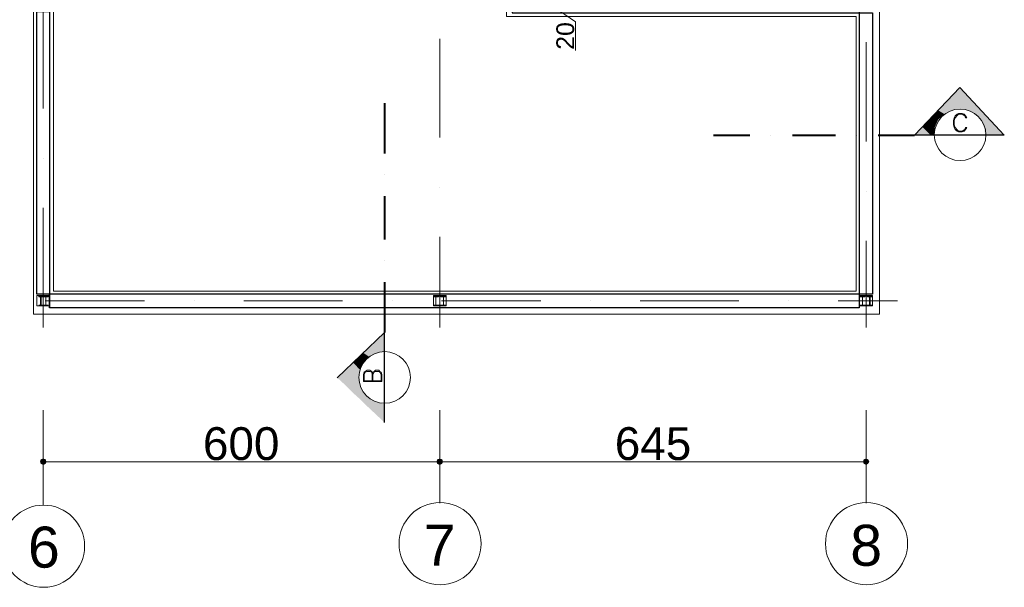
# Model space of a CAD drawing. Header units: metres. Extents: x 5.7 to 89.8, y 4 to 63.5.
# Tile 14 of 16: x 55.4 to 70.3, y 42.9 to 51.5. Entities that reach past the tile are written whole.
import ezdxf

# ---------------------------------------------------------------- set-up
doc = ezdxf.new("R2010")
doc.units = ezdxf.units.M
doc.header["$MEASUREMENT"] = 0
for name, color, linetype in [('PDF6_ax', 7, 'Continuous'), ('PDF6_column', 7, 'Continuous'), ('PDF6_dim', 7, 'Continuous'), ('PDF6_Layer5', 7, 'Continuous'), ('PDF6_SECTION', 7, 'Continuous'), ('PDF6_Text', 7, 'Continuous'), ('PDF6_W', 7, 'Continuous'), ('PDF6_wall', 7, 'Continuous')]:
    doc.layers.add(name, color=color, linetype=linetype)
doc.styles.add('PDF Arial', font='arial.ttf')

msp = doc.modelspace()

# ---------------------------------------------------------------- linework, layer by layer
at = {"layer": 'PDF6_ax', "lineweight": 9}
for points in [[(55.739, 51.649), (55.739, 50.156)], [(61.739, 51.206), (61.739, 49.713)], [(68.192, 51.158), (68.192, 49.655)], [(55.739, 49.405), (55.739, 49.405)], [(61.739, 48.962), (61.739, 48.962)], [(68.192, 48.904), (68.192, 48.904)], [(55.739, 48.654), (55.739, 46.843)], [(61.739, 48.211), (61.739, 46.843)], [(68.192, 48.153), (68.192, 46.843)], [(55.768, 47.247), (57.27, 47.247)], [(58.022, 47.247), (58.022, 47.247)], [(58.773, 47.247), (60.266, 47.247)], [(61.017, 47.247), (61.017, 47.247)], [(61.768, 47.247), (63.271, 47.247)], [(64.022, 47.247), (64.022, 47.247)], [(64.773, 47.247), (66.266, 47.247)], [(67.017, 47.247), (67.017, 47.247)], [(67.768, 47.247), (68.664, 47.247)], [(55.739, 45.591), (55.739, 44.156)], [(61.739, 45.591), (61.739, 44.185)], [(68.192, 45.591), (68.192, 44.185)]]:
    msp.add_lwpolyline(points, dxfattribs=at)
for centre in [(55.744, 43.535), (61.744, 43.573), (68.197, 43.573)]:
    msp.add_circle(centre, 0.621, dxfattribs=at)
at = {"layer": 'PDF6_column', "lineweight": 18}
for points in [[(55.643, 47.325), (55.835, 47.325), (55.835, 47.17), (55.643, 47.17)], [(55.7, 47.18), (55.672, 47.18), (55.739, 47.18), (55.71, 47.18), (55.71, 47.305), (55.739, 47.305), (55.739, 47.315), (55.672, 47.315), (55.672, 47.305), (55.7, 47.305)], [(55.777, 47.18), (55.739, 47.18), (55.816, 47.18), (55.777, 47.18), (55.777, 47.305), (55.816, 47.305), (55.816, 47.315), (55.739, 47.315), (55.739, 47.305), (55.777, 47.305)], [(61.643, 47.325), (61.836, 47.325), (61.836, 47.17), (61.643, 47.17)], [(61.681, 47.18), (61.643, 47.18), (61.72, 47.18), (61.681, 47.18), (61.681, 47.305), (61.72, 47.305), (61.72, 47.315), (61.643, 47.315), (61.643, 47.305), (61.681, 47.305)], [(61.797, 47.315), (61.681, 47.315), (61.681, 47.325), (61.797, 47.325)], [(61.797, 47.18), (61.758, 47.18), (61.836, 47.18), (61.797, 47.18), (61.797, 47.305), (61.836, 47.305), (61.836, 47.315), (61.758, 47.315), (61.758, 47.305), (61.797, 47.305)], [(68.086, 47.325), (68.288, 47.325), (68.288, 47.17), (68.086, 47.17)], [(68.134, 47.18), (68.096, 47.18), (68.173, 47.18), (68.134, 47.18), (68.134, 47.305), (68.173, 47.305), (68.173, 47.315), (68.096, 47.315), (68.096, 47.305), (68.134, 47.305)], [(68.25, 47.315), (68.134, 47.315), (68.134, 47.325), (68.25, 47.325)], [(68.24, 47.18), (68.211, 47.18), (68.279, 47.18), (68.25, 47.18), (68.25, 47.305), (68.279, 47.305), (68.279, 47.315), (68.211, 47.315), (68.211, 47.305), (68.24, 47.305)], [(61.797, 47.17), (61.681, 47.17), (61.681, 47.18), (61.797, 47.18)], [(68.25, 47.17), (68.134, 47.17), (68.134, 47.18), (68.25, 47.18)]]:
    msp.add_lwpolyline(points, close=True, dxfattribs=at)
at = {"layer": 'PDF6_dim', "lineweight": 20}
for points in [[(63.454, 51.697), (63.791, 51.466), (63.791, 51.033)], [(55.739, 45.263), (55.739, 44.753)], [(68.192, 45.186), (68.192, 44.753)], [(61.643, 44.811), (55.835, 44.811)], [(68.086, 44.811), (61.836, 44.811)]]:
    msp.add_lwpolyline(points, dxfattribs=at)
msp.add_lwpolyline([(61.739, 44.753), (61.739, 45.312)], close=True, dxfattribs=at)
at = {"layer": 'PDF6_Layer5', "lineweight": 13}
for points in [[(55.594, 47.045), (55.594, 56.821), (68.394, 56.821), (68.394, 47.045)], [(68.038, 51.842), (68.038, 56.522), (55.893, 56.522), (55.893, 47.392), (68.038, 47.392), (68.038, 51.543), (62.75, 51.543), (62.75, 55.521), (63.088, 55.521), (63.088, 51.842)]]:
    msp.add_lwpolyline(points, close=True, dxfattribs=at)
at = {"layer": 'PDF6_SECTION', "lineweight": 18}
for points in [[(68.924, 49.752), (69.608, 50.474)], [(60.901, 46.766), (60.189, 46.082)], [(60.728, 46.13), (60.718, 46.169), (60.709, 46.178), (60.68, 46.198), (60.641, 46.198), (60.612, 46.178), (60.593, 46.169), (60.583, 46.13), (60.583, 46.024), (60.863, 46.024), (60.863, 46.13), (60.853, 46.169), (60.834, 46.178), (60.815, 46.198), (60.766, 46.198), (60.747, 46.178), (60.728, 46.169), (60.718, 46.13)], [(60.718, 46.034), (60.718, 46.13), (60.709, 46.169), (60.68, 46.178), (60.641, 46.178), (60.612, 46.169), (60.593, 46.13), (60.593, 46.034), (60.853, 46.034), (60.853, 46.13), (60.834, 46.169), (60.815, 46.178), (60.766, 46.178), (60.747, 46.169), (60.728, 46.13), (60.728, 46.034)]]:
    msp.add_lwpolyline(points, dxfattribs=at)
at = {"layer": 'PDF6_SECTION', "lineweight": 30}
msp.add_lwpolyline([(68.924, 49.752), (69.608, 50.474), (70.282, 49.752)], close=True, dxfattribs=at)
at = {"layer": 'PDF6_SECTION', "lineweight": 40}
for points in [[(60.901, 50.233), (60.901, 49.472)], [(65.881, 49.752), (66.43, 49.752)], [(66.747, 49.752), (66.747, 49.752)], [(67.075, 49.752), (67.73, 49.752)], [(68.048, 49.752), (68.048, 49.752)], [(68.375, 49.752), (68.924, 49.752)], [(60.901, 49.154), (60.901, 49.154)], [(60.901, 48.827), (60.901, 48.172)], [(60.901, 47.854), (60.901, 47.854)], [(60.901, 47.527), (60.901, 46.766)]]:
    msp.add_lwpolyline(points, dxfattribs=at)
at = {"layer": 'PDF6_SECTION', "lineweight": 18}
for points in [[(70.003, 49.756, 0.999952), (69.223, 49.756, 1)], [(60.906, 45.697, 1), (60.906, 46.477, 1)]]:
    msp.add_lwpolyline(points, format="xyb", close=True, dxfattribs=at)
msp.add_lwpolyline([(69.714, 49.867), (69.695, 49.867), (69.685, 49.838), (69.675, 49.829), (69.646, 49.809), (69.589, 49.809), (69.569, 49.829), (69.54, 49.867), (69.521, 49.906), (69.521, 49.973), (69.54, 50.012), (69.569, 50.05), (69.589, 50.069), (69.646, 50.069), (69.675, 50.05), (69.685, 50.041), (69.695, 50.012), (69.714, 50.012), (69.695, 50.041), (69.675, 50.069), (69.646, 50.079), (69.589, 50.079), (69.569, 50.069), (69.54, 50.041), (69.521, 50.012), (69.512, 49.973), (69.512, 49.906), (69.521, 49.867), (69.54, 49.838), (69.569, 49.809), (69.589, 49.8), (69.646, 49.8), (69.675, 49.809), (69.695, 49.838)], close=True, dxfattribs=at)
at = {"layer": 'PDF6_SECTION', "lineweight": 30}
msp.add_lwpolyline([(60.901, 45.408), (60.901, 46.766), (60.189, 46.082)], dxfattribs=at)
at = {"layer": 'PDF6_SECTION', "transparency": 33554559}
for points in [[(69.608, 50.474), (69.3, 50.146), (69.906, 50.146)], [(69.165, 50.012), (69.309, 50.012), (69.223, 50.069)], [(69.223, 50.069), (69.377, 50.069), (69.28, 50.127)], [(69.309, 50.012), (69.223, 50.069), (69.377, 50.069)], [(69.28, 50.127), (69.483, 50.127), (69.3, 50.146)], [(69.377, 50.069), (69.28, 50.127), (69.483, 50.127)], [(69.483, 50.127), (69.3, 50.146), (69.608, 50.146)], [(69.723, 50.127), (69.926, 50.127), (69.608, 50.146)], [(69.926, 50.127), (69.608, 50.146), (69.906, 50.146)], [(69.839, 50.069), (69.984, 50.069), (69.723, 50.127)], [(69.984, 50.069), (69.723, 50.127), (69.926, 50.127)], [(69.926, 49.983), (70.061, 49.983), (69.839, 50.069)], [(70.061, 49.983), (69.839, 50.069), (69.984, 50.069)], [(69.04, 49.877), (69.165, 49.877), (69.146, 49.983)], [(69.165, 50.012), (69.146, 49.983), (69.165, 49.983)], [(69.165, 49.877), (69.146, 49.983), (69.165, 49.983)], [(69.165, 49.983), (69.28, 49.983), (69.165, 50.012)], [(69.28, 49.983), (69.165, 50.012), (69.309, 50.012)], [(69.165, 49.877), (69.232, 49.877), (69.165, 49.983)], [(69.232, 49.877), (69.165, 49.983), (69.28, 49.983)], [(69.974, 49.877), (70.167, 49.877), (69.926, 49.983)], [(70.167, 49.877), (69.926, 49.983), (70.061, 49.983)], [(68.924, 49.752), (69.165, 49.752), (69.04, 49.877)], [(69.165, 49.752), (69.04, 49.877), (69.165, 49.877)], [(69.165, 49.752), (69.213, 49.752), (69.165, 49.877)], [(69.213, 49.752), (69.165, 49.877), (69.232, 49.877)], [(69.993, 49.752), (70.282, 49.752), (69.974, 49.877)], [(70.282, 49.752), (69.974, 49.877), (70.167, 49.877)], [(60.901, 46.766), (60.651, 46.525), (60.901, 46.525)], [(60.603, 46.477), (60.901, 46.477), (60.651, 46.525)], [(60.901, 46.477), (60.651, 46.525), (60.901, 46.525)], [(60.429, 46.313), (60.583, 46.313), (60.526, 46.4)], [(60.526, 46.4), (60.67, 46.4), (60.583, 46.458)], [(60.583, 46.313), (60.526, 46.4), (60.67, 46.4)], [(60.583, 46.458), (60.786, 46.458), (60.603, 46.477)], [(60.67, 46.4), (60.583, 46.458), (60.786, 46.458)], [(60.786, 46.458), (60.603, 46.477), (60.901, 46.477)], [(60.189, 46.082), (60.506, 46.082), (60.314, 46.207)], [(60.314, 46.207), (60.526, 46.207), (60.429, 46.313)], [(60.506, 46.082), (60.314, 46.207), (60.526, 46.207)], [(60.526, 46.207), (60.429, 46.313), (60.583, 46.313)], [(60.314, 45.967), (60.526, 45.967), (60.189, 46.082)], [(60.526, 45.967), (60.189, 46.082), (60.506, 46.082)], [(60.429, 45.851), (60.583, 45.851), (60.314, 45.967)], [(60.583, 45.851), (60.314, 45.967), (60.526, 45.967)], [(60.526, 45.764), (60.67, 45.764), (60.429, 45.851)], [(60.67, 45.764), (60.429, 45.851), (60.583, 45.851)], [(60.583, 45.706), (60.786, 45.706), (60.526, 45.764)], [(60.786, 45.706), (60.526, 45.764), (60.67, 45.764)], [(60.583, 45.706), (60.603, 45.687), (60.901, 45.687)], [(60.583, 45.706), (60.786, 45.706), (60.901, 45.687)], [(60.603, 45.687), (60.901, 45.687), (60.901, 45.408)]]:
    msp.add_solid(points, dxfattribs=at)
at = {"layer": 'PDF6_W', "lineweight": 9}
for points in [[(55.787, 44.811), (55.835, 44.811)], [(61.691, 44.811), (61.643, 44.811)], [(61.787, 44.811), (61.836, 44.811)], [(68.144, 44.811), (68.086, 44.811)]]:
    msp.add_lwpolyline(points, dxfattribs=at)
at = {"layer": 'PDF6_W', "transparency": 33554559}
for points in [[(55.7, 44.849), (55.739, 44.811), (55.691, 44.811)], [(55.739, 44.859), (55.7, 44.849), (55.739, 44.811)], [(55.739, 44.811), (55.777, 44.849), (55.739, 44.859)], [(55.787, 44.811), (55.739, 44.811), (55.777, 44.849)], [(61.701, 44.849), (61.739, 44.811), (61.691, 44.811)], [(61.701, 44.849), (61.691, 44.811), (61.739, 44.811)], [(61.739, 44.859), (61.701, 44.849), (61.739, 44.811)], [(61.739, 44.811), (61.739, 44.859), (61.701, 44.849)], [(61.739, 44.811), (61.778, 44.849), (61.739, 44.859)], [(61.778, 44.849), (61.739, 44.811), (61.739, 44.859)], [(61.787, 44.811), (61.739, 44.811), (61.778, 44.849)], [(61.787, 44.811), (61.778, 44.849), (61.739, 44.811)], [(68.154, 44.849), (68.144, 44.811), (68.192, 44.811)], [(68.192, 44.811), (68.192, 44.859), (68.154, 44.849)], [(68.221, 44.849), (68.192, 44.811), (68.192, 44.859)], [(68.24, 44.811), (68.221, 44.849), (68.192, 44.811)], [(55.691, 44.811), (55.7, 44.782), (55.739, 44.811)], [(55.7, 44.782), (55.739, 44.811), (55.739, 44.763)], [(55.739, 44.811), (55.739, 44.763), (55.777, 44.782)], [(55.777, 44.782), (55.787, 44.811), (55.739, 44.811)], [(61.691, 44.811), (61.701, 44.782), (61.739, 44.811)], [(61.691, 44.811), (61.739, 44.811), (61.701, 44.782)], [(61.701, 44.782), (61.739, 44.811), (61.739, 44.763)], [(61.739, 44.811), (61.701, 44.782), (61.739, 44.763)], [(61.739, 44.811), (61.739, 44.763), (61.778, 44.782)], [(61.778, 44.782), (61.787, 44.811), (61.739, 44.811)], [(61.739, 44.763), (61.778, 44.782), (61.739, 44.811)], [(61.778, 44.782), (61.739, 44.811), (61.787, 44.811)], [(68.144, 44.811), (68.192, 44.811), (68.154, 44.782)], [(68.192, 44.811), (68.154, 44.782), (68.192, 44.763)], [(68.192, 44.763), (68.221, 44.782), (68.192, 44.811)], [(68.221, 44.782), (68.192, 44.811), (68.24, 44.811)]]:
    msp.add_solid(points, dxfattribs=at)
at = {"layer": 'PDF6_wall', "lineweight": 30}
for points in [[(68.086, 51.822), (68.086, 56.773), (61.836, 56.773), (61.836, 56.57), (68.288, 56.57), (68.288, 51.793), (63.039, 51.793), (63.039, 52.891), (62.837, 52.891), (62.837, 51.601), (68.288, 51.601), (68.288, 47.344), (55.643, 47.344), (55.643, 51.62), (55.835, 51.62), (55.835, 47.142)], [(68.086, 55.299), (68.086, 47.142), (55.835, 47.142), (55.835, 47.344)]]:
    msp.add_lwpolyline(points, dxfattribs=at)

# ---------------------------------------------------------------- texts
at = {"layer": 'PDF6_Text', "insert": (63.776, 51.042), "char_height": 0.2689, "attachment_point": 7, "rotation": 90, "style": 'PDF Arial'}
msp.add_mtext('20', dxfattribs=at)
at = {"layer": 'PDF6_Text', "attachment_point": 7, "style": 'PDF Arial'}
for s, insert, char_height in [('600', (58.156, 44.831), 0.4964), ('645', (64.388, 44.831), 0.4964), ('6', (55.508, 43.202), 0.62), ('7', (61.498, 43.241), 0.62), ('8', (67.951, 43.23), 0.62)]:
    msp.add_mtext(s, dxfattribs=dict(at, insert=insert, char_height=char_height))

doc.saveas('drawing.dxf')
